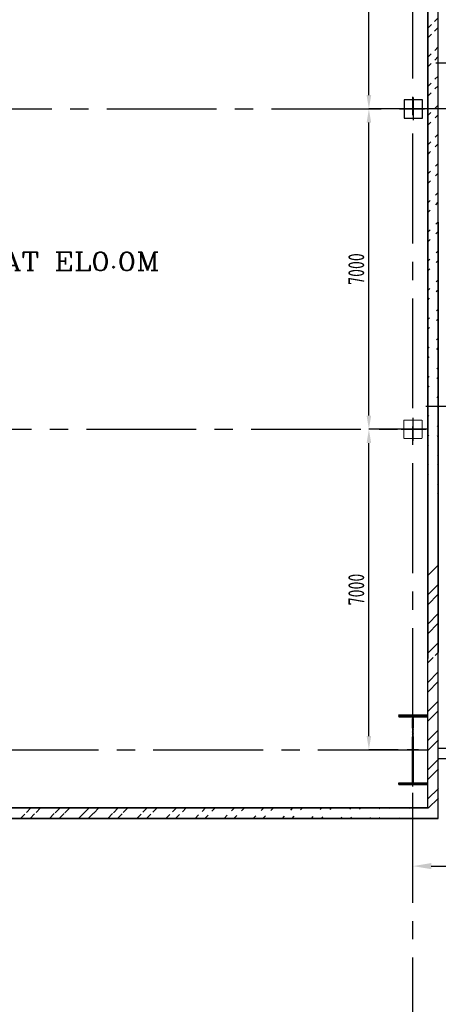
# Model space of a CAD drawing. Extents: x -7650383 to 4934791, y -114316 to 1826789.
# Tile 76 of 256: x 281793 to 290946, y 258396 to 279904. Entities that reach past the tile are written whole.
import ezdxf

# ---------------------------------------------------------------- set-up
doc = ezdxf.new("R2010")
doc.units = 0
doc.header["$LTSCALE"] = 800
doc.header["$MEASUREMENT"] = 0
doc.linetypes.add('CENTER', pattern=[2, 1.25, -0.25, 0.25, -0.25])
doc.linetypes.add('CENTER2', pattern=[1.125, 0.75, -0.125, 0.125, -0.125])
doc.layers.get('0').update_dxf_attribs({"linetype": 'CONTINUOUS'})
for name, color, linetype in [('Aux_col', 7, 'CONTINUOUS'), ('COL', 1, 'CENTER'), ('DIM', 4, 'CONTINUOUS'), ('GRID', 8, 'CENTER'), ('HATCH', 9, 'CONTINUOUS'), ('PIPE', 1, 'CONTINUOUS'), ('T', 3, 'CONTINUOUS'), ('TEXT', 3, 'CONTINUOUS'), ('WALL', 6, 'CONTINUOUS')]:
    doc.layers.add(name, color=color, linetype=linetype)
doc.styles.add('ROMANC', font='romanc')
doc.styles.add('ROMANS', font='ISO9.shx', dxfattribs={"width": 0.8})
doc.styles.add('S1', font='SIMPLEX.SHX', dxfattribs={"height": 200})
doc.dimstyles.new('STANDARD$0', dxfattribs={"dimtxt": 250, "dimasz": 200, "dimexe": 0, "dimexo": 0, "dimgap": 100, "dimtad": 1, "dimdec": 0, "dimzin": 0, "dimdsep": 46, "dimtxsty": 'S1', "dimcen": 0, "dimadec": 0, "dimazin": 0, "dimtfac": 1, "dimtdec": 0, "dimtmove": 2, "dimatfit": 3, "dimfxl": 1, "dimtolj": 1, "dimtzin": 0, "dimarcsym": 0})

# ---------------------------------------------------------------- blocks, each defined once
blk = doc.blocks.new('*D388')
at = {"layer": 'DIM', "linetype": 'Continuous', "lineweight": -2, "transparency": 16777216}
blk.add_line((300891, 263566), (300891, 254524), dxfattribs=at)
at = {"layer": 'DIM', "color": 4, "linetype": 'Continuous', "lineweight": -2, "transparency": 16777216}
blk.add_line((290791, 254524), (300491, 254524), dxfattribs=at)
at = {"layer": 'DIM', "color": 4, "linetype": 'Continuous', "transparency": 16777216}
for points in [[(290791, 254590), (290791, 254457), (290391, 254524)], [(300491, 254590), (300491, 254457), (300891, 254524)]]:
    blk.add_solid(points, dxfattribs=at)
at = {"layer": 'DIM', "linetype": 'Continuous', "transparency": 16777216, "insert": (295641, 254924), "char_height": 500, "attachment_point": 5, "style": 'ROMANC'}
blk.add_mtext('\\A1;10500', dxfattribs=at)
blk = doc.blocks.new('A$C41E52089')
at = {"layer": 'COL'}
h = blk.add_hatch(dxfattribs=at)
h.set_pattern_fill('ANSI31', color=256, scale=100, style=0)
h.paths.add_polyline_path([(310, -720), (0, -720), (0, -760), (310, -760)])
h.paths.add_polyline_path([(0, -720), (-310, -720), (-310, -760), (0, -760)])
h.paths.add_polyline_path([(0, 0), (-13, 0), (-13, -720), (0, -720)])
h.paths.add_polyline_path([(0, 720), (-13, 720), (-13, 0), (0, 0)])
h.paths.add_polyline_path([(12, 0), (0, 0), (0, -720), (12, -720)])
h.paths.add_polyline_path([(12, 720), (0, 720), (0, 0), (12, 0)])
h.paths.add_polyline_path([(310, 760), (0, 760), (0, 720), (12, 720), (310, 720)])
h.paths.add_polyline_path([(0, 760), (-310, 760), (-310, 720), (0, 720)])
for p, q in [((-310, 760), (310, 760)), ((-310, 760), (-310, 720)), ((-310, 720), (310, 720)), ((-13, -720), (-13, 720)), ((12, -720), (12, 720)), ((310, 760), (310, 720)), ((-310, -720), (310, -720)), ((-310, -760), (-310, -720)), ((-310, -760), (310, -760)), ((310, -760), (310, -720))]:
    blk.add_line(p, q, dxfattribs=at)
at = {"layer": 'COL', "color": 2}
for p, q in [((0, -800), (0, 800)), ((123, 0), (-123, 0))]:
    blk.add_line(p, q, dxfattribs=at)
blk = doc.blocks.new('A$C47AF6D69')
at = {"layer": 'TEXT', "insert": (-23738.9, 2726.2), "char_height": 300, "width": 1129.576, "attachment_point": 1, "style": 'ROMANS'}
blk.add_mtext('\\pi313.36;AIR \\P\\pi-240.93;RECEIVER', dxfattribs=at)
blk = doc.blocks.new('*D442')
at = {"color": 9, "lineweight": -2, "transparency": 16777216}
for p, q in [((290717, 270956), (289428, 270956)), ((289428, 264256), (289428, 270656)), ((290070, 263956), (289428, 263956))]:
    blk.add_line(p, q, dxfattribs=at)
at = {"color": 9, "transparency": 16777216}
for points in [[(289378, 270656), (289478, 270656), (289428, 270956)], [(289378, 264256), (289478, 264256), (289428, 263956)]]:
    blk.add_solid(points, dxfattribs=at)
at = {"transparency": 16777216, "insert": (289153, 267456), "char_height": 350, "attachment_point": 5, "rotation": 90, "style": 'ROMANS'}
blk.add_mtext('\\A1;7000', dxfattribs=at)
blk = doc.blocks.new('*D443')
at = {"color": 9, "lineweight": -2, "transparency": 16777216}
for p, q in [((290030, 277956), (289428, 277956)), ((289428, 271256), (289428, 277656)), ((290073, 270956), (289428, 270956))]:
    blk.add_line(p, q, dxfattribs=at)
at = {"color": 9, "transparency": 16777216}
for points in [[(289378, 277656), (289478, 277656), (289428, 277956)], [(289378, 271256), (289478, 271256), (289428, 270956)]]:
    blk.add_solid(points, dxfattribs=at)
at = {"transparency": 16777216, "insert": (289153, 274456), "char_height": 350, "attachment_point": 5, "rotation": 90, "style": 'ROMANS'}
blk.add_mtext('\\A1;7000', dxfattribs=at)
blk = doc.blocks.new('*D444')
at = {"color": 9, "lineweight": -2, "transparency": 16777216}
for p, q in [((290274, 283456), (289428, 283456)), ((289428, 278256), (289428, 283156)), ((291339, 277956), (289428, 277956))]:
    blk.add_line(p, q, dxfattribs=at)
at = {"color": 9, "transparency": 16777216}
for points in [[(289378, 283156), (289478, 283156), (289428, 283456)], [(289378, 278256), (289478, 278256), (289428, 277956)]]:
    blk.add_solid(points, dxfattribs=at)
at = {"transparency": 16777216, "insert": (289153, 280706), "char_height": 350, "attachment_point": 5, "rotation": 90, "style": 'ROMANS'}
blk.add_mtext('\\A1;5500', dxfattribs=at)
blk = doc.blocks.new('*D447')
at = {"layer": 'DIM', "linetype": 'Continuous', "lineweight": -2, "transparency": 16777216}
blk.add_line((290391, 261342), (290391, 261415), dxfattribs=at)
at = {"layer": 'DIM', "color": 4, "linetype": 'Continuous', "lineweight": -2, "transparency": 16777216}
for p, q in [((290791, 261415), (291191, 261415)), ((291591, 261415), (294104, 261415))]:
    blk.add_line(p, q, dxfattribs=at)
at = {"layer": 'DIM', "color": 4, "linetype": 'Continuous', "transparency": 16777216}
for points in [[(290791, 261482), (290791, 261349), (290391, 261415)], [(291191, 261482), (291191, 261349), (291591, 261415)]]:
    blk.add_solid(points, dxfattribs=at)
at = {"layer": 'DIM', "linetype": 'Continuous', "transparency": 16777216, "insert": (293109, 261815), "char_height": 500, "attachment_point": 5, "style": 'ROMANC'}
blk.add_mtext('\\A1;1200', dxfattribs=at)

msp = doc.modelspace()

# ---------------------------------------------------------------- hatches: boundary and pattern name
at = {"layer": 'HATCH'}
h = msp.add_hatch(dxfattribs=at)
h.set_pattern_fill('ANSI32', color=256, scale=1200, style=0)
h.set_pattern_definition([(45, (278891.4, 165434.7), (-318.198, 318.198), []), (45, (279103.54, 165434.7), (-318.198, 318.198), [])])
edge = h.paths.add_edge_path()
edge.add_line((290716.3, 267855.9), (290716.2, 301806.4))
edge.add_line((290942.5, 267855.9), (290946.2, 301806.4))
h = msp.add_hatch(dxfattribs=at)
h.set_pattern_fill('ANSI32', color=256, scale=1200, style=0)
h.set_pattern_definition([(45, (175675.6, 180934.65), (-318.198, 318.198), []), (45, (175887.73, 180934.65), (-318.198, 318.198), [])])
edge = h.paths.add_edge_path()
edge.add_arc((290888.7, 265958.3), 57.6, 0.14608, 350.97673)
edge.add_line((290945.5, 265949.2), (290945.5, 264839.7))
edge.add_line((290945.5, 264839.7), (290946.3, 264839.7))
edge.add_line((290946.3, 264839.7), (290946.5, 262456.4))
edge.add_line((290946.5, 262456.4), (290716.2, 262686.4))
edge.add_line((290716.2, 262686.4), (290716.2, 267972.4))
edge.add_line((290716.2, 267972.4), (290946.2, 267972.4))
edge.add_line((290946.2, 267972.4), (290946.2, 265958.4))
h = msp.add_hatch(dxfattribs=at)
h.set_pattern_fill('ANSI32', color=256, scale=1200, style=0)
h.set_pattern_definition([(45, (202275.47, 165104.73), (-318.198, 318.198), []), (45, (202487.6, 165104.73), (-318.198, 318.198), [])])
edge = h.paths.add_edge_path()
edge.add_line((290945.5, 262456.4), (275391.2, 262456.3))
edge.add_line((290945.5, 262686.3), (275391.2, 262686.4))

# ---------------------------------------------------------------- linework, layer by layer
at = {"layer": 'Aux_col'}
for p, q in [((290596.9, 278156.4), (290196.9, 278156.4)), ((290196.9, 278156.4), (290196.9, 277756.4)), ((290396.9, 278206.4), (290396.9, 277706.4)), ((290596.9, 277756.4), (290596.9, 278156.4)), ((290146.9, 277956.4), (290646.9, 277956.4)), ((290196.9, 277756.4), (290596.9, 277756.4)), ((290391.2, 271206.4), (290391.2, 270706.4)), ((290135.5, 270956.4), (290635.5, 270956.4))]:
    msp.add_line(p, q, dxfattribs=at)
at = {"layer": 'Aux_col', "const_width": 20, "flags": 128}
for points in [[(290591.2, 271156.4), (290191.2, 271156.4)], [(290191.2, 271156.4), (290191.2, 270756.4)], [(290591.2, 270756.4), (290591.2, 271156.4)], [(290191.2, 270756.4), (290591.2, 270756.4)]]:
    msp.add_lwpolyline(points, dxfattribs=at)
at = {"layer": 'GRID', "linetype": 'CENTER2', "ltscale": 4}
for p, q in [((290391.2, 253416), (290391.2, 331130.6)), ((306850.7, 278956.4), (290889.6, 278956.4)), ((258496.7, 277956.4), (290650.5, 277956.4)), ((306299.2, 271456.4), (290671.5, 271456.4)), ((268853.4, 270956.4), (290673.5, 270956.4)), ((191114.6, 263956.4), (306850.7, 263956.4))]:
    msp.add_line(p, q, dxfattribs=at)
at = {"layer": 'WALL'}
for p, q in [((290945.5, 262456.4), (290946.2, 301896.4)), ((290716.5, 262686.4), (290716.2, 301666.4)), ((290716.2, 280708.4), (290716.4, 265949.2)), ((290946.2, 275478.5), (290946.2, 266082.5)), ((291241.2, 263986.4), (290946.2, 263986.4)), ((291241.2, 263756.5), (290942.5, 263756.5)), ((290716.2, 262686.4), (275391.2, 262686.3)), ((275391.2, 262686.4), (290716.5, 262686.4)), ((290946.2, 262456.4), (275391.2, 262456.3)), ((275391.2, 262456.4), (290945.5, 262456.4))]:
    msp.add_line(p, q, dxfattribs=at)

# ---------------------------------------------------------------- block references
at = {"layer": 'COL'}
msp.add_blockref('A$C41E52089', (290391.2, 263956.4), dxfattribs=at)
at = {"layer": 'PIPE'}
msp.add_blockref('A$C47AF6D69', (233635.5, 276956.4), dxfattribs=at)

# ---------------------------------------------------------------- texts
at = {"layer": 'T', "style": 'ROMANC', "width": 1.2}
msp.add_text('CABLE SPREADER AT EL0.0M ', height=400, dxfattribs=at).set_placement((275165.1, 274422.6))
at = {"layer": 'TEXT', "attachment_point": 1, "style": 'ROMANS'}
for s, insert, char_height, width in [('\\pi816.75;MONORAIL FOR \\P\\pi199.61;HANDLING OF ACW & \\P\\pi348.18;DMCW PUMPS FROM \\P\\pi342.47;SOFIT OF EL. 9.0 M \\P\\pi1605.3;FLOOR', (269533.2, 273806.1), 300, 4273.502), ('\\pi173.19;MONORAIL FOR \\P\\pi298.9;HANDLING OF \\P\\pi53.19;VACUUM PUMPS \\P\\pi98.904;FROM SOFIT OF \\P\\pi58.904;EL. 9.0M FLOOR', (220522.6, 269512.6), 300, 2986.379), ('\\pi122.45;UNIT OIL \\P\\pi122.45;PURIFIER \\P\\pi282.45;(HOLD)', (261530.7, 267301.7), 300, 1742.051), ('\\pi244.39;MONORAIL FOR \\P\\pi124.39;HANDLING OF BF \\P\\pi301.06;VALVES FROM \\P\\pi77.725;SOFIT OF EL. 10M \\P\\pi674.39;FLOOR.', (227849.6, 266697.6), 175, 2028.783)]:
    msp.add_mtext(s, dxfattribs=dict(at, insert=insert, char_height=char_height, width=width))

# ---------------------------------------------------------------- dimensions: what is measured, and where the dimension line sits
for base, p1, p2, picture, middle in [((289428.4, 283456.4), (291339.1, 277956.4), (290274.3, 283456.4), '*D444', (289153.4, 280706.4)), ((289428.4, 277956.4), (290072.7, 270956.4), (290030.1, 277956.4), '*D443', (289153.4, 274456.4)), ((289428.4, 270956.4), (290070.1, 263956.4), (290717.1, 270956.4), '*D442', (289153.4, 267456.4))]:
    dim = msp.add_linear_dim(base=base, p1=p1, p2=p2, angle=90, dimstyle='STANDARD$0', override={"dimtxt": 350, "dimasz": 300, "dimtxsty": 'ROMANS', "dimclrd": 9, "dimclre": 9, "dimclrt": 256, "dimtix": 1, "dimatfit": 0})
    dim.commit()
    dim.dimension.update_dxf_attribs({"geometry": picture, "text_midpoint": middle})
at = {"layer": 'DIM', "linetype": 'Continuous'}
dim = msp.add_linear_dim(base=(300891.2, 254523.8), p1=(290391.2, 254523.8), p2=(300891.2, 263566.2), dimstyle='STANDARD$0', override={"dimscale": 100, "dimtxt": 5, "dimasz": 4, "dimgap": 1.5, "dimtxsty": 'ROMANC', "dimclrd": 4, "dimclre": 256, "dimclrt": 256, "dimtix": 1}, dxfattribs=at)
dim.commit()
dim.dimension.update_dxf_attribs({"geometry": '*D388', "text_midpoint": (295641.2, 254923.8)})
dim = msp.add_linear_dim(base=(291591.2, 261415.3), p1=(290391.2, 261341.6), p2=(291591.2, 261415.3), dimstyle='STANDARD$0', override={"dimscale": 100, "dimtxt": 5, "dimasz": 4, "dimgap": 1.5, "dimtxsty": 'ROMANC', "dimclrd": 4, "dimclre": 256, "dimclrt": 256, "dimtix": 1, "dimtmove": 0}, dxfattribs=at)
dim.commit()
dim.dimension.update_dxf_attribs({"geometry": '*D447', "text_midpoint": (293108.7, 261415.3), "dimtype": 160})

doc.saveas('drawing.dxf')
